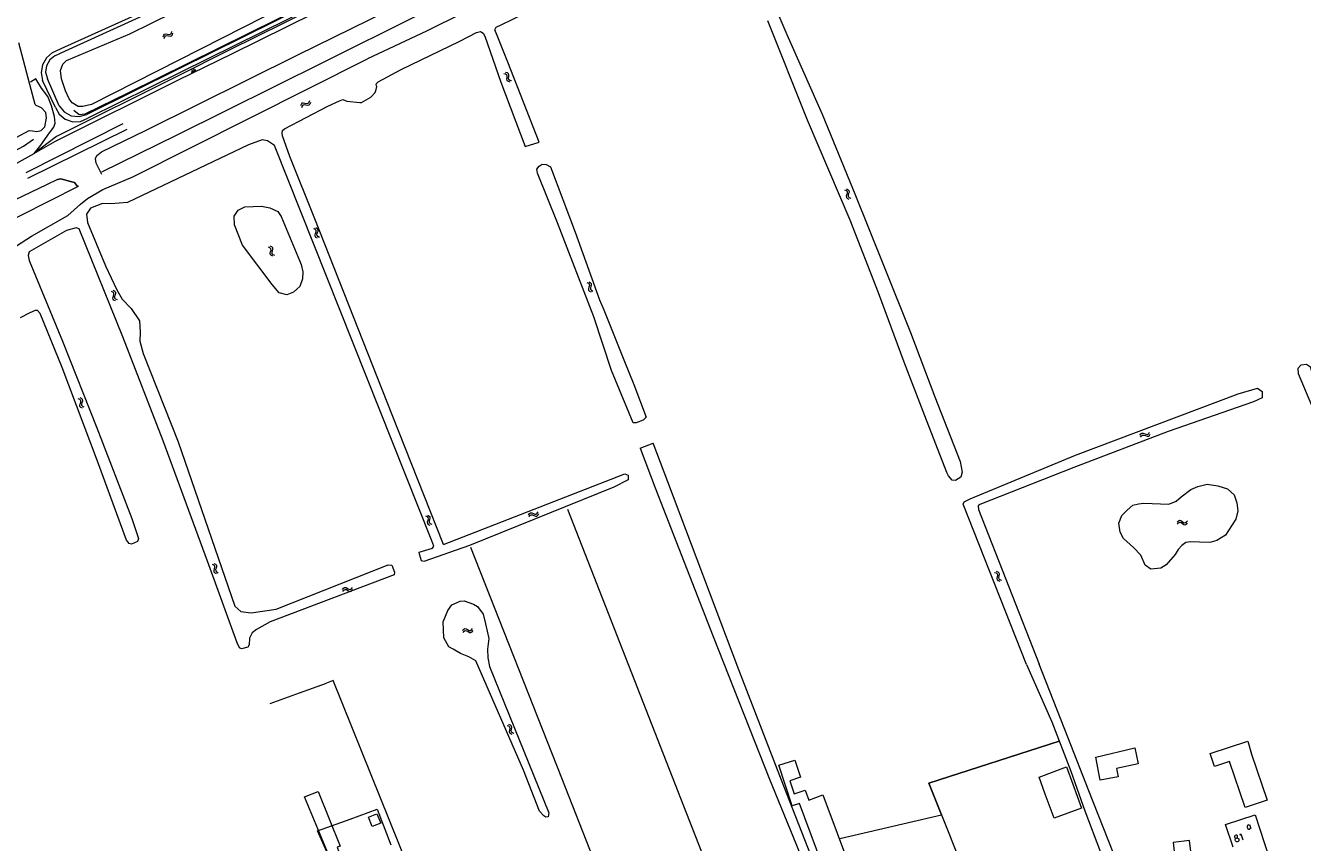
# Model space of a CAD drawing. Header units: metres. Extents: x 189705 to 199106, y 581686 to 588448.
# Tile 158 of 256: x 194347 to 194660, y 582733 to 582933. Entities that reach past the tile are written whole.
import ezdxf

# ---------------------------------------------------------------- set-up
doc = ezdxf.new("R2010")
doc.units = ezdxf.units.M
doc.layers.add('B-WA-OG-GBKN-G', color=7, linetype='Continuous', lineweight=18)
doc.styles.add('Style-STANDARD', font='STANDARD.shx')

msp = doc.modelspace()

# ---------------------------------------------------------------- linework, layer by layer
at = {"layer": 'B-WA-OG-GBKN-G'}
for p, q in [((194383.018, 582931.352), (194383.147, 582931.74)), ((194381.008, 582930.446), (194381.135, 582930.833)), ((194381.135, 582930.833), (194381.343, 582931.086)), ((194381.264, 582930.02), (194381.394, 582930.406)), ((194381.343, 582931.086), (194381.674, 582931.157)), ((194381.394, 582930.406), (194381.604, 582930.658)), ((194381.604, 582930.658), (194381.923, 582930.728)), ((194381.674, 582931.157), (194382.076, 582931.092)), ((194381.923, 582930.728), (194382.333, 582930.667)), ((194382.076, 582931.092), (194382.479, 582931.028)), ((194382.333, 582930.667), (194382.736, 582930.6)), ((194382.479, 582931.028), (194382.801, 582931.095)), ((194382.736, 582930.6), (194383.058, 582930.667)), ((194382.801, 582931.095), (194383.018, 582931.352)), ((194383.058, 582930.667), (194383.273, 582930.926)), ((194383.273, 582930.926), (194383.402, 582931.314)), ((194388.396, 582921.634), (194387.941, 582922.536)), ((194388.846, 582921.862), (194388.392, 582922.763)), ((194389.072, 582921.975), (194388.844, 582922.426)), ((194388.17, 582921.521), (194387.943, 582921.971)), ((194388.621, 582921.748), (194388.394, 582922.199)), ((194464.377, 582921.488), (194464.771, 582921.384)), ((194464.771, 582921.384), (194465.037, 582921.192)), ((194464.784, 582921.772), (194465.179, 582921.671)), ((194465.037, 582921.192), (194465.128, 582920.879)), ((194465.096, 582920.465), (194465.056, 582920.059)), ((194465.056, 582920.059), (194465.145, 582919.742)), ((194465.128, 582920.879), (194465.096, 582920.465)), ((194465.145, 582919.742), (194465.418, 582919.545)), ((194465.179, 582921.671), (194465.446, 582921.481)), ((194465.418, 582919.545), (194465.814, 582919.442)), ((194465.446, 582921.481), (194465.54, 582921.156)), ((194465.502, 582920.751), (194465.465, 582920.344)), ((194465.465, 582920.344), (194465.554, 582920.027)), ((194465.54, 582921.156), (194465.502, 582920.751)), ((194465.554, 582920.027), (194465.826, 582919.829)), ((194465.826, 582919.829), (194466.222, 582919.726)), ((194414.759, 582913.897), (194414.62, 582913.512)), ((194414.981, 582914.15), (194414.759, 582913.897)), ((194415.003, 582913.464), (194414.864, 582913.08)), ((194415.305, 582914.209), (194414.981, 582914.15)), ((194415.227, 582913.716), (194415.003, 582913.464)), ((194415.55, 582913.775), (194415.227, 582913.716)), ((194415.706, 582914.132), (194415.305, 582914.209)), ((194415.952, 582913.7), (194415.55, 582913.775)), ((194416.114, 582914.06), (194415.706, 582914.132)), ((194416.352, 582913.624), (194415.952, 582913.7)), ((194416.435, 582914.122), (194416.114, 582914.06)), ((194416.684, 582913.688), (194416.352, 582913.624)), ((194416.651, 582914.368), (194416.435, 582914.122)), ((194416.791, 582914.751), (194416.651, 582914.368)), ((194416.898, 582913.935), (194416.684, 582913.688)), ((194417.036, 582914.319), (194416.898, 582913.935)), ((194547.794, 582892.971), (194548.162, 582892.797)), ((194548.162, 582892.797), (194548.388, 582892.559)), ((194548.313, 582891.834), (194548.199, 582891.442)), ((194548.199, 582891.442), (194548.229, 582891.114)), ((194548.229, 582891.114), (194548.461, 582890.87)), ((194548.247, 582893.176), (194548.616, 582893.004)), ((194548.421, 582892.234), (194548.313, 582891.834)), ((194548.388, 582892.559), (194548.421, 582892.234)), ((194548.616, 582893.004), (194548.843, 582892.769)), ((194548.765, 582892.04), (194548.654, 582891.647)), ((194548.654, 582891.647), (194548.683, 582891.319)), ((194548.683, 582891.319), (194548.914, 582891.074)), ((194548.876, 582892.431), (194548.765, 582892.04)), ((194548.843, 582892.769), (194548.876, 582892.431)), ((194548.914, 582891.074), (194549.284, 582890.901)), ((194548.461, 582890.87), (194548.831, 582890.697)), ((194418.238, 582883.273), (194417.88, 582883.471)), ((194418.184, 582881.917), (194418.322, 582882.299)), ((194418.194, 582881.578), (194418.184, 582881.917)), ((194418.452, 582883.013), (194418.238, 582883.273)), ((194418.322, 582882.299), (194418.459, 582882.684)), ((194418.703, 582883.447), (194418.346, 582883.644)), ((194418.459, 582882.684), (194418.452, 582883.013)), ((194418.652, 582882.082), (194418.786, 582882.475)), ((194418.662, 582881.757), (194418.652, 582882.082)), ((194418.871, 582881.504), (194418.662, 582881.757)), ((194418.919, 582883.187), (194418.703, 582883.447)), ((194418.786, 582882.475), (194418.926, 582882.858)), ((194418.926, 582882.858), (194418.919, 582883.187)), ((194407.123, 582878.757), (194406.745, 582878.914)), ((194407.364, 582878.523), (194407.123, 582878.757)), ((194407.566, 582878.981), (194407.189, 582879.138)), ((194407.809, 582878.747), (194407.566, 582878.981)), ((194407.852, 582878.421), (194407.809, 582878.747)), ((194418.405, 582881.328), (194418.194, 582881.578)), ((194418.762, 582881.132), (194418.405, 582881.328)), ((194419.227, 582881.305), (194418.871, 582881.504)), ((194407.219, 582877.403), (194407.313, 582877.799)), ((194407.266, 582877.068), (194407.219, 582877.403)), ((194407.503, 582876.842), (194407.266, 582877.068)), ((194407.313, 582877.799), (194407.407, 582878.196)), ((194407.407, 582878.196), (194407.364, 582878.523)), ((194407.88, 582876.687), (194407.503, 582876.842)), ((194407.666, 582877.62), (194407.756, 582878.024)), ((194407.712, 582877.297), (194407.666, 582877.62)), ((194407.948, 582877.069), (194407.712, 582877.297)), ((194407.756, 582878.024), (194407.852, 582878.421)), ((194408.323, 582876.911), (194407.948, 582877.069)), ((194484.705, 582870.251), (194485.073, 582870.077)), ((194485.073, 582870.077), (194485.299, 582869.839)), ((194485.158, 582870.456), (194485.527, 582870.284)), ((194485.332, 582869.514), (194485.224, 582869.114)), ((194485.299, 582869.839), (194485.332, 582869.514)), ((194485.527, 582870.284), (194485.754, 582870.049)), ((194485.676, 582869.32), (194485.565, 582868.927)), ((194485.787, 582869.711), (194485.676, 582869.32)), ((194485.754, 582870.049), (194485.787, 582869.711)), ((194368.707, 582867.906), (194368.341, 582868.087)), ((194368.933, 582867.656), (194368.707, 582867.906)), ((194368.717, 582866.548), (194368.836, 582866.937)), ((194368.743, 582866.21), (194368.717, 582866.548)), ((194368.965, 582865.97), (194368.743, 582866.21)), ((194369.164, 582868.101), (194368.798, 582868.282)), ((194368.836, 582866.937), (194368.955, 582867.328)), ((194368.955, 582867.328), (194368.933, 582867.656)), ((194369.392, 582867.852), (194369.164, 582868.101)), ((194369.176, 582866.736), (194369.293, 582867.134)), ((194369.202, 582866.41), (194369.176, 582866.736)), ((194369.423, 582866.168), (194369.202, 582866.41)), ((194369.293, 582867.134), (194369.414, 582867.523)), ((194369.414, 582867.523), (194369.392, 582867.852)), ((194369.788, 582865.986), (194369.423, 582866.168)), ((194485.224, 582869.114), (194485.11, 582868.722)), ((194485.11, 582868.722), (194485.14, 582868.394)), ((194485.14, 582868.394), (194485.372, 582868.15)), ((194485.372, 582868.15), (194485.742, 582867.977)), ((194485.565, 582868.927), (194485.594, 582868.599)), ((194485.594, 582868.599), (194485.825, 582868.354)), ((194485.825, 582868.354), (194486.195, 582868.181)), ((194369.331, 582865.791), (194368.965, 582865.97)), ((194360.6, 582841.629), (194360.232, 582841.808)), ((194360.827, 582841.381), (194360.6, 582841.629)), ((194361.055, 582841.827), (194360.687, 582842.006)), ((194360.735, 582840.662), (194360.851, 582841.053)), ((194360.851, 582841.053), (194360.827, 582841.381)), ((194361.284, 582841.58), (194361.055, 582841.827)), ((194361.19, 582840.861), (194361.309, 582841.252)), ((194361.309, 582841.252), (194361.284, 582841.58)), ((194360.618, 582840.272), (194360.735, 582840.662)), ((194360.646, 582839.934), (194360.618, 582840.272)), ((194360.87, 582839.696), (194360.646, 582839.934)), ((194361.237, 582839.519), (194360.87, 582839.696)), ((194361.076, 582840.462), (194361.19, 582840.861)), ((194361.104, 582840.138), (194361.076, 582840.462)), ((194361.327, 582839.896), (194361.104, 582840.138)), ((194361.692, 582839.717), (194361.327, 582839.896)), ((194620.076, 582832.843), (194620.285, 582833.193)), ((194620.233, 582832.372), (194620.444, 582832.72)), ((194620.285, 582833.193), (194620.543, 582833.394)), ((194620.444, 582832.72), (194620.704, 582832.92)), ((194620.543, 582833.394), (194620.882, 582833.392)), ((194620.704, 582832.92), (194621.03, 582832.918)), ((194620.882, 582833.392), (194621.259, 582833.24)), ((194621.03, 582832.918), (194621.418, 582832.769)), ((194621.259, 582833.24), (194621.639, 582833.089)), ((194621.418, 582832.769), (194621.796, 582832.616)), ((194621.639, 582833.089), (194621.968, 582833.084)), ((194621.796, 582832.616), (194622.125, 582832.611)), ((194621.968, 582833.084), (194622.236, 582833.288)), ((194622.125, 582832.611), (194622.392, 582832.817)), ((194622.236, 582833.288), (194622.446, 582833.639)), ((194622.392, 582832.817), (194622.603, 582833.167)), ((194445.223, 582813.123), (194445.592, 582812.951)), ((194445.592, 582812.951), (194445.819, 582812.714)), ((194445.675, 582813.33), (194446.045, 582813.16)), ((194446.045, 582813.16), (194446.273, 582812.926)), ((194446.273, 582812.926), (194446.308, 582812.589)), ((194470.418, 582813.33), (194470.63, 582813.678)), ((194470.569, 582812.857), (194470.784, 582813.203)), ((194470.63, 582813.678), (194470.89, 582813.877)), ((194470.784, 582813.203), (194471.046, 582813.401)), ((194470.89, 582813.877), (194471.229, 582813.871)), ((194471.046, 582813.401), (194471.372, 582813.396)), ((194471.229, 582813.871), (194471.605, 582813.715)), ((194471.372, 582813.396), (194471.758, 582813.243)), ((194471.605, 582813.715), (194471.983, 582813.561)), ((194471.758, 582813.243), (194472.135, 582813.086)), ((194471.983, 582813.561), (194472.312, 582813.552)), ((194472.135, 582813.086), (194472.464, 582813.077)), ((194472.312, 582813.552), (194472.581, 582813.753)), ((194472.464, 582813.077), (194472.733, 582813.28)), ((194472.581, 582813.753), (194472.796, 582814.101)), ((194472.733, 582813.28), (194472.947, 582813.628)), ((194445.747, 582811.989), (194445.636, 582811.596)), ((194445.636, 582811.596), (194445.666, 582811.269)), ((194445.666, 582811.269), (194445.9, 582811.026)), ((194445.853, 582812.39), (194445.747, 582811.989)), ((194445.819, 582812.714), (194445.853, 582812.39)), ((194445.9, 582811.026), (194446.271, 582810.854)), ((194446.198, 582812.197), (194446.089, 582811.804)), ((194446.089, 582811.804), (194446.12, 582811.476)), ((194446.12, 582811.476), (194446.352, 582811.232)), ((194446.308, 582812.589), (194446.198, 582812.197)), ((194446.352, 582811.232), (194446.723, 582811.061)), ((194629.187, 582811.611), (194629.466, 582811.908)), ((194629.239, 582811.117), (194629.52, 582811.412)), ((194629.466, 582811.908), (194629.761, 582812.049)), ((194629.52, 582811.412), (194629.817, 582811.551)), ((194629.761, 582812.049), (194630.092, 582811.974)), ((194629.817, 582811.551), (194630.135, 582811.48)), ((194630.092, 582811.974), (194630.428, 582811.745)), ((194630.135, 582811.48), (194630.481, 582811.251)), ((194630.428, 582811.745), (194630.766, 582811.516)), ((194630.481, 582811.251), (194630.818, 582811.02)), ((194630.766, 582811.516), (194631.086, 582811.441)), ((194630.818, 582811.02), (194631.138, 582810.945)), ((194631.086, 582811.441), (194631.392, 582811.583)), ((194631.138, 582810.945), (194631.443, 582811.089)), ((194631.392, 582811.583), (194631.673, 582811.88)), ((194631.443, 582811.089), (194631.724, 582811.386)), ((194392.978, 582801.281), (194393.346, 582801.105)), ((194393.346, 582801.105), (194393.571, 582800.866)), ((194393.432, 582801.483), (194393.801, 582801.311)), ((194393.602, 582800.542), (194393.493, 582800.141)), ((194393.571, 582800.866), (194393.602, 582800.542)), ((194393.801, 582801.311), (194394.027, 582801.074)), ((194394.059, 582800.737), (194393.946, 582800.346)), ((194394.027, 582801.074), (194394.059, 582800.737)), ((194393.493, 582800.141), (194393.378, 582799.75)), ((194393.378, 582799.75), (194393.406, 582799.422)), ((194393.406, 582799.422), (194393.638, 582799.177)), ((194393.638, 582799.177), (194394.008, 582799.002)), ((194393.946, 582800.346), (194393.833, 582799.953)), ((194393.833, 582799.953), (194393.861, 582799.626)), ((194393.861, 582799.626), (194394.091, 582799.38)), ((194394.091, 582799.38), (194394.461, 582799.205)), ((194584.486, 582799.286), (194584.87, 582799.151)), ((194584.87, 582799.151), (194585.12, 582798.938)), ((194584.915, 582799.536), (194585.3, 582799.405)), ((194585.121, 582798.209), (194585.049, 582797.807)), ((194585.049, 582797.807), (194585.112, 582797.484)), ((194585.112, 582797.484), (194585.369, 582797.266)), ((194585.12, 582798.938), (194585.186, 582798.619)), ((194585.186, 582798.619), (194585.121, 582798.209)), ((194585.3, 582799.405), (194585.551, 582799.194)), ((194585.549, 582798.461), (194585.48, 582798.059)), ((194585.48, 582798.059), (194585.543, 582797.736)), ((194585.543, 582797.736), (194585.798, 582797.516)), ((194585.618, 582798.862), (194585.549, 582798.461)), ((194585.551, 582799.194), (194585.618, 582798.862)), ((194585.798, 582797.516), (194586.184, 582797.383)), ((194424.891, 582795.118), (194425.143, 582795.438)), ((194424.986, 582794.63), (194425.24, 582794.949)), ((194425.143, 582795.438), (194425.424, 582795.605)), ((194425.24, 582794.949), (194425.523, 582795.114)), ((194425.424, 582795.605), (194425.76, 582795.559)), ((194425.523, 582795.114), (194425.847, 582795.07)), ((194425.76, 582795.559), (194426.115, 582795.36)), ((194425.847, 582795.07), (194426.212, 582794.873)), ((194426.115, 582795.36), (194426.472, 582795.162)), ((194426.212, 582794.873), (194426.567, 582794.673)), ((194426.472, 582795.162), (194426.798, 582795.115)), ((194426.567, 582794.673), (194426.893, 582794.626)), ((194426.798, 582795.115), (194427.089, 582795.283)), ((194426.893, 582794.626), (194427.184, 582794.796)), ((194427.089, 582795.283), (194427.343, 582795.604)), ((194427.184, 582794.796), (194427.438, 582795.116)), ((194585.369, 582797.266), (194585.756, 582797.132)), ((194454.3, 582785.039), (194454.553, 582785.358)), ((194454.393, 582784.551), (194454.648, 582784.868)), ((194454.553, 582785.358), (194454.836, 582785.523)), ((194454.648, 582784.868), (194454.933, 582785.032)), ((194454.836, 582785.523), (194455.171, 582785.476)), ((194454.933, 582785.032), (194455.256, 582784.987)), ((194455.171, 582785.476), (194455.525, 582785.276)), ((194455.256, 582784.987), (194455.62, 582784.788)), ((194455.525, 582785.276), (194455.881, 582785.076)), ((194455.62, 582784.788), (194455.974, 582784.586)), ((194455.881, 582785.076), (194456.207, 582785.028)), ((194456.207, 582785.028), (194456.499, 582785.195)), ((194456.499, 582785.195), (194456.754, 582785.514)), ((194456.592, 582784.707), (194456.847, 582785.026)), ((194455.974, 582784.586), (194456.3, 582784.538)), ((194456.3, 582784.538), (194456.592, 582784.707)), ((194465.579, 582761.603), (194465.193, 582761.737)), ((194465.834, 582761.383), (194465.579, 582761.603)), ((194466.009, 582761.852), (194465.623, 582761.987)), ((194465.755, 582760.257), (194465.826, 582760.657)), ((194465.822, 582759.925), (194465.755, 582760.257)), ((194466.072, 582759.713), (194465.822, 582759.925)), ((194465.826, 582760.657), (194465.896, 582761.059)), ((194465.896, 582761.059), (194465.834, 582761.383)), ((194466.265, 582761.633), (194466.009, 582761.852)), ((194466.188, 582760.499), (194466.255, 582760.908)), ((194466.253, 582760.179), (194466.188, 582760.499)), ((194466.502, 582759.966), (194466.253, 582760.179)), ((194466.255, 582760.908), (194466.327, 582761.31)), ((194466.327, 582761.31), (194466.265, 582761.633)), ((194466.887, 582759.83), (194466.502, 582759.966)), ((194466.457, 582759.581), (194466.072, 582759.713))]:
    msp.add_line(p, q, dxfattribs=at)
at = {"layer": 'B-WA-OG-GBKN-G', "flags": 128}
for points in [[(194546.851, 583000), (194397.706, 582926.192), (194384.638, 582919.799), (194354.596, 582904.793), (194349.409, 582901.897)], [(194544.293, 583000), (194397.143, 582927.196), (194384.318, 582920.722), (194354.94, 582906.002), (194349.409, 582901.897)], [(194536.026, 583000), (194517.608, 582991.13), (194489.224, 582976.887), (194459.215, 582962.193), (194426.14, 582945.812), (194395.456, 582930.076), (194363.488, 582913.857), (194361.367, 582913.377), (194360.23, 582913.38), (194358.702, 582914.263), (194357.96, 582915.279), (194357.076, 582917.174), (194356.122, 582920.186), (194355.911, 582922.161), (194356.453, 582923.752), (194357.324, 582924.629), (194372.874, 582931.162), (194388.79, 582939.039), (194391.485, 582941.245), (194391.676, 582942.764), (194391.534, 582943.882), (194384.336, 582962.309), (194370.995, 582995.24), (194369.118, 583000)], [(194359.124, 582912.491), (194360.422, 582911.377), (194361.897, 582911.564), (194372.463, 582916.74), (194475.412, 582967.761), (194531.697, 582995.718), (194540.17, 583000)], [(194540.987, 583000), (194384.976, 582922.638), (194362.292, 582911.437)], [(194543.406, 583000), (194385.344, 582921.767), (194362.529, 582910.492)], [(194365.965, 582896.733), (194364.636, 582899.475), (194364.466, 582900.619), (194364.751, 582901.354), (194365.134, 582901.656), (194365.927, 582902.26), (194376.841, 582907.594), (194413.998, 582926.027), (194453.551, 582945.535), (194497.72, 582967.425), (194532.325, 582984.402), (194563.502, 583000)], [(194572.541, 583000), (194514.85, 582971.57), (194465.527, 582946.821), (194420.311, 582924.253), (194384.148, 582906.27), (194365.889, 582897.254)], [(194557.769, 582986.048), (194534.229, 582974.174), (194505.181, 582959.544), (194492.327, 582953.107), (194491.155, 582952.581), (194490.672, 582952.56), (194487.62, 582955.453), (194487.29, 582955.456), (194487.237, 582955.176), (194487.284, 582951.364), (194487.306, 582950.907), (194487.049, 582950.553), (194486.206, 582949.974), (194472.866, 582943.057), (194461.594, 582937.422), (194460.549, 582936.997), (194460.169, 582937.077), (194459.562, 582937.411), (194459.211, 582938.049), (194458.985, 582938.407), (194458.654, 582938.333), (194454.471, 582936.304), (194445.495, 582931.796), (194431.013, 582925.039)], [(194465.357, 582924.207), (194462.763, 582930.756), (194462.189, 582932.107), (194462.475, 582932.816), (194463.698, 582933.392), (194484.889, 582943.733), (194504.451, 582953.603), (194509.321, 582956.058), (194512.866, 582957.862), (194514.885, 582959.296), (194515.88, 582959.975)], [(194527.434, 582945.499), (194533.612, 582931.004), (194542.288, 582911.502), (194550.258, 582892.015), (194557.46, 582874.128), (194563.947, 582858.048), (194569.833, 582842.298), (194576.098, 582826.455), (194576.588, 582823.783), (194576.231, 582822.593), (194574.92, 582821.798), (194574.148, 582821.879), (194573.208, 582822.929), (194572.844, 582823.715), (194567.411, 582837.618), (194562.339, 582850.797), (194556.065, 582867.78)], [(194353.936, 582926.57), (194356.963, 582927.949), (194384.835, 582940.598)], [(194354.484, 582925.805), (194357.14, 582926.997), (194385.211, 582939.885)], [(194418.166, 582885.822), (194412.032, 582901.088), (194410.24, 582906.183), (194410.118, 582906.896), (194410.225, 582907.53), (194410.685, 582907.908), (194421.271, 582913.421), (194424.177, 582914.747), (194425.017, 582915.046), (194425.955, 582914.708), (194429.153, 582914.329), (194429.586, 582914.352), (194431.806, 582915.683), (194432.856, 582916.794), (194433.116, 582917.554), (194433.273, 582918.239), (194433.124, 582918.57), (194433.229, 582919.027), (194433.613, 582919.405), (194439.225, 582922.414), (194453.607, 582929.374), (194457.687, 582931.454), (194458.706, 582931.751), (194459.312, 582931.34), (194459.739, 582930.6), (194463.643, 582919.34)], [(194556.065, 582867.78), (194549.15, 582885.523), (194538.734, 582910.043), (194528.984, 582934.391)], [(194321.137, 582892.981), (194348.247, 582907.527), (194349.045, 582907.42), (194350.118, 582907.286), (194351.14, 582907.492), (194352.007, 582908.432), (194352.457, 582910.513), (194352.317, 582911.914), (194351.195, 582913.055), (194349.953, 582913.609), (194349.665, 582913.871), (194348.383, 582918.731), (194345.715, 582928.975)], [(194353.936, 582926.57), (194352.463, 582925.289), (194351.505, 582923.588), (194351.172, 582921.665), (194351.502, 582919.741)], [(194354.484, 582925.805), (194353.227, 582924.781), (194352.443, 582923.361), (194352.247, 582921.751), (194352.666, 582920.185)], [(194345.093, 582879.213), (194348.765, 582881.579), (194357.688, 582886.652), (194360.743, 582889.43), (194362.494, 582890.835), (194366.234, 582893.064), (194373.544, 582896.182), (194431.013, 582925.039)], [(194473.015, 582904.653), (194465.357, 582924.207)], [(194295.06, 582874.237), (194301.129, 582877.267), (194303.58, 582878.826), (194304.755, 582879.63), (194305.423, 582880.743), (194306.839, 582883.045), (194311.989, 582885.6), (194313.132, 582885.44), (194314.676, 582884.768), (194314.955, 582884.639), (194329.643, 582891.774), (194340.148, 582896.755), (194347.981, 582901.043), (194349.409, 582901.897), (194351.101, 582903.892), (194353.208, 582906.952), (194354.26, 582908.316), (194354.598, 582909.33), (194354.407, 582910.957), (194353.664, 582913.53), (194352.817, 582915.797), (194351.258, 582917.893), (194349.802, 582920.139), (194348.525, 582919.335)], [(194306.839, 582883.045), (194311.989, 582885.6), (194313.132, 582885.44), (194314.676, 582884.768), (194314.955, 582884.639), (194329.643, 582891.774), (194340.148, 582896.755), (194347.981, 582901.043), (194349.409, 582901.897), (194351.101, 582903.892), (194353.208, 582906.952), (194354.26, 582908.316), (194354.598, 582909.33), (194354.407, 582910.957), (194353.664, 582913.53), (194352.817, 582915.797), (194351.258, 582917.893), (194349.802, 582920.139), (194348.525, 582919.335)], [(194354.63, 582913.125), (194351.502, 582919.741)], [(194355.566, 582913.551), (194352.666, 582920.185)], [(194463.643, 582919.34), (194469.614, 582903.593)], [(194354.63, 582913.125), (194355.572, 582911.459), (194357.049, 582910.243), (194358.865, 582909.638), (194360.776, 582909.725), (194362.529, 582910.492)], [(194355.566, 582913.551), (194356.793, 582912.048), (194358.498, 582911.121), (194360.426, 582910.907), (194362.292, 582911.437)], [(194347.444, 582897.21), (194371.238, 582909.184)], [(194347.915, 582895.784), (194372.219, 582907.805)], [(194311.989, 582885.6), (194327.521, 582893.467), (194342.112, 582901.137), (194346.857, 582903.669), (194349.308, 582905.354)], [(194449.627, 582806.13), (194493.991, 582823.418), (194494.853, 582823.049), (194494.853, 582821.942), (194491.322, 582820.129), (194455.993, 582805.838), (194444.808, 582801.966), (194444.253, 582802.138), (194443.703, 582803.76), (194443.681, 582804.267), (194446.948, 582805.245), (194447.216, 582805.704), (194446.762, 582807.035), (194408.241, 582903.783), (194406.559, 582904.923), (194405.276, 582905.236), (194401.91, 582904.023), (194372.312, 582889.849), (194368.218, 582889.573), (194366.172, 582889.609), (194363.222, 582888.466), (194362.216, 582886.975), (194362.527, 582884.997), (194366.927, 582874.345), (194369.665, 582868.481), (194370.948, 582866.156), (194373.201, 582863.9), (194375.177, 582860.88), (194375.349, 582858.07), (194375.314, 582855.885), (194376.11, 582852.866), (194384.703, 582831.215), (194398.559, 582791.036), (194399.981, 582789.682), (194402.583, 582789.369), (194408.654, 582790.303), (194436.065, 582801.113), (194437.002, 582801.008), (194437.66, 582799.308), (194437.556, 582798.649), (194407.173, 582787.181), (194403.867, 582785.286), (194402.8, 582784.478), (194402.12, 582783.153), (194402.022, 582781.568), (194401.702, 582780.993), (194400.155, 582780.555), (194399.716, 582780.841), (194399.086, 582782.006), (194391.877, 582802.017)], [(194469.614, 582903.593), (194473.015, 582904.653)], [(194493.926, 582850.944), (194496.188, 582845.296), (194499.202, 582837.276), (194498.519, 582836.519), (194496.737, 582835.883), (194496.057, 582835.884), (194490.752, 582848.753), (194486.403, 582861.855), (194477.514, 582884.905), (194472.587, 582897.066), (194472.485, 582898.061), (194473.01, 582898.767), (194473.771, 582899.223), (194474.753, 582899.155), (194475.772, 582898.602), (194481.854, 582882.629), (194487.78, 582866.047), (194488.823, 582863.541), (194493.926, 582850.944)], [(194360.18, 582893.818), (194359.818, 582894.147), (194359.265, 582894.761), (194358.327, 582894.997), (194355.942, 582895.649), (194355.154, 582895.477), (194352.451, 582894.176), (194327.285, 582882.211), (194259.605, 582849.058), (194218.678, 582829.28), (194185.859, 582813.229), (194158.978, 582799.728), (194133.576, 582786.85), (194122.84, 582781.667), (194116.207, 582777.98), (194115.007, 582777.252), (194114.444, 582776.621), (194114.102, 582775.048), (194114.297, 582774.005), (194115.171, 582772.409)], [(194355.154, 582895.477), (194355.942, 582895.649), (194358.327, 582894.997), (194359.265, 582894.761), (194359.818, 582894.147), (194360.18, 582893.818)], [(194360.18, 582893.818), (194338.799, 582883.043), (194315.643, 582871.547), (194283.663, 582855.592), (194242.654, 582834.975), (194204.884, 582816.039), (194169.415, 582799.016), (194132.743, 582780.96), (194115.171, 582772.409)], [(194411.306, 582867.262), (194409.419, 582867.76), (194407.666, 582869.779), (194400.456, 582879.447), (194398.44, 582884.379), (194398.408, 582886.53), (194399.368, 582887.953), (194400.99, 582888.779), (194405.061, 582888.943), (194407.146, 582888.578), (194409.098, 582887.683), (194409.925, 582886.458), (194414.784, 582874.707), (194415.214, 582872.886), (194415.114, 582871.199), (194414.418, 582869.312), (194413.722, 582868.618), (194412.928, 582867.89), (194411.306, 582867.262)], [(194449.627, 582806.13), (194437.088, 582837.862), (194418.166, 582885.822)], [(194391.877, 582802.017), (194381.002, 582831.516), (194371.166, 582856.993), (194360.446, 582883.445), (194359.745, 582883.695), (194357.367, 582883.039), (194348.239, 582877.813), (194347.944, 582876.885), (194348.193, 582875.64), (194356.38, 582855.891), (194364.747, 582834.648), (194373.341, 582812.499), (194374.988, 582807.538), (194374.726, 582806.876), (194373.264, 582806.215), (194372.664, 582806.385), (194372.064, 582807.17), (194364.955, 582826.508), (194356.302, 582849.456), (194350.909, 582862.643), (194350.264, 582863.399), (194349.656, 582863.417), (194348.384, 582862.81), (194346.006, 582861.613)], [(194678.509, 582805.088), (194664.457, 582841.181), (194661.797, 582849.528), (194660.87, 582850.205), (194659.426, 582849.987), (194658.749, 582849.188), (194658.776, 582848.001), (194662.048, 582840.261), (194675.862, 582804.446)], [(194592.319, 582776.692), (194576.796, 582816.024), (194577.039, 582816.525), (194578.546, 582817.28), (194604.28, 582827.944), (194644.131, 582842.975), (194648.863, 582844.38), (194649.954, 582843.544), (194649.992, 582842.011), (194647.843, 582841.013), (194626.935, 582833.787), (194603.92, 582824.994), (194580.896, 582815.868), (194580.504, 582815.55), (194580.536, 582814.664), (194595.419, 582776.772)], [(194497.74, 582829.685), (194500.919, 582830.894)], [(194497.74, 582829.685), (194501.461, 582819.989), (194515.643, 582783.55), (194529.378, 582748.662), (194535.84, 582732.887), (194539.706, 582723.329), (194540.807, 582721.085), (194541.208, 582720.422), (194541.639, 582720.241), (194542.123, 582720.416), (194542.584, 582720.894), (194542.713, 582721.249), (194542.666, 582721.758), (194540.251, 582728.179), (194532.897, 582746.935), (194521.933, 582775.423)], [(194521.933, 582775.423), (194504.495, 582821.493), (194500.919, 582830.894)], [(194640.999, 582808.397), (194638.919, 582807.096), (194637.161, 582806.625), (194634.64, 582806.667), (194632.438, 582806.771), (194631.32, 582806.616), (194630.327, 582805.822), (194629.462, 582804.9), (194628.659, 582803.658), (194626.51, 582801.145), (194625.198, 582800.288), (194622.739, 582800.075), (194621.307, 582801.07), (194620.263, 582803.468), (194618.451, 582805.359), (194616.066, 582807.571), (194615.21, 582809.138), (194614.932, 582811.342), (194615.673, 582813.222), (194616.924, 582814.526), (194618.365, 582815.765), (194619.739, 582816.047), (194620.984, 582816.201), (194627.144, 582816.017), (194628.966, 582816.68), (194630.152, 582817.793), (194632.489, 582819.603), (194634.248, 582820.33), (194636.516, 582820.863), (194639.1, 582820.502), (194641.491, 582819.758), (194643.113, 582818.251), (194643.775, 582816.302), (194643.991, 582814.354), (194643.504, 582812.345), (194642.508, 582810.657), (194640.999, 582808.397)], [(194479.966, 582814.731), (194499.103, 582765.682), (194515.504, 582723.754), (194517.849, 582717.747)], [(194456.22, 582805.486), (194478.469, 582748.926), (194493.993, 582709.48)], [(194449.686, 582783.232), (194449.547, 582787.133), (194450.699, 582789.967), (194451.626, 582791.341), (194453.675, 582792.21), (194454.713, 582792.35), (194456.93, 582791.479), (194457.968, 582790.889), (194459.286, 582789.064), (194459.874, 582786.679), (194460.686, 582783.115), (194460.376, 582780.505), (194460.431, 582778.372), (194460.907, 582776.267), (194475.398, 582740.369), (194475.201, 582739.443), (194474.668, 582739.359), (194474.135, 582739.668), (194473.097, 582740.819), (194469.201, 582750.839), (194457.524, 582777.63), (194455.793, 582778.616), (194453.79, 582779.398), (194451.991, 582780.451), (194450.947, 582781.015), (194449.686, 582783.232)], [(194592.319, 582776.692), (194598.514, 582762.697), (194603.174, 582750.567), (194606.582, 582740.861), (194610.444, 582730.72), (194614.001, 582720.758), (194616.389, 582714.083), (194617.268, 582712.553), (194618.028, 582712.318), (194621.565, 582713.055), (194625.713, 582713.965), (194626.836, 582714.643), (194627.376, 582715.427), (194627.635, 582716.111), (194627.49, 582717.078), (194626.782, 582717.515), (194626.226, 582717.925), (194623.147, 582717.262), (194620.249, 582716.978), (194619.333, 582716.883), (194618.953, 582717.114), (194618.526, 582717.727), (194615.935, 582724.505), (194607.559, 582745.758)], [(194607.559, 582745.758), (194602.399, 582758.933), (194595.419, 582776.772)], [(194422.607, 582772.778), (194420.992, 582772.187)], [(194445.639, 582715.644), (194422.607, 582772.778)], [(194407.182, 582767.137), (194414.388, 582769.772)], [(194414.388, 582769.772), (194420.992, 582772.187)], [(194546.647, 582734.13), (194571.504, 582739.887), (194568.37, 582747.694), (194600.309, 582757.983)], [(194600.309, 582757.983), (194568.37, 582747.694), (194571.504, 582739.887)], [(194642.027, 582752.963), (194638.326, 582751.746), (194637.27, 582754.963), (194646.437, 582757.973), (194647.368, 582754.771)], [(194609.265, 582754.017), (194618.798, 582756.271), (194619.646, 582752.417), (194614.293, 582751.241), (194614.717, 582749.249), (194610.342, 582748.432), (194609.265, 582754.017)], [(194647.368, 582754.771), (194651.174, 582743.527), (194645.833, 582741.72), (194642.027, 582752.963)], [(194536.76, 582742.67), (194534.991, 582742.082), (194531.727, 582752.03), (194535.607, 582753.262), (194536.95, 582749.137), (194534.394, 582748.222), (194535.42, 582745.031), (194538.144, 582745.983), (194539, 582743.507)], [(194596.91, 582744.96), (194595.404, 582749.111), (194602.089, 582751.693), (194603.64, 582747.41)], [(194603.64, 582747.41), (194605.77, 582741.53), (194599.04, 582739.09), (194596.91, 582744.96)], [(194419.69, 582734.49), (194415.604, 582744.274), (194418.901, 582745.608), (194424.303, 582732.256), (194423.564, 582731.957)], [(194539, 582743.507), (194542.49, 582744.81), (194549.51, 582726.02), (194543.79, 582723.86), (194536.76, 582742.67)], [(194426.929, 582717.159), (194422.037, 582728.629), (194418.764, 582735.971), (194426.738, 582738.835), (194433.388, 582741.302), (194436.72, 582732.55)], [(194431.272, 582739.329), (194433.328, 582740.15), (194434.242, 582737.86), (194432.186, 582737.04), (194431.272, 582739.329)], [(194546.647, 582734.13), (194571.504, 582739.887)], [(194571.504, 582739.887), (194576.176, 582728.249), (194585.249, 582704.907)], [(194642.844, 582731.944), (194641.01, 582737.53), (194648.241, 582739.888), (194651.68, 582729.34), (194644.47, 582726.99), (194644.189, 582727.845)], [(194423.564, 582731.957), (194424.04, 582730.83), (194421.64, 582729.82), (194419.69, 582734.49)], [(194683.45, 582722.47), (194654.29, 582717.48), (194635.89, 582714.31), (194634.38, 582715.63), (194632.18, 582733.59), (194628.19, 582733.12), (194628.54, 582730.19), (194622.47, 582729.23), (194622.86, 582727.14), (194628.81, 582728.1), (194630.41, 582715.1), (194629.78, 582713.13), (194621.45, 582711.29)]]:
    msp.add_lwpolyline(points, dxfattribs=at)

# ---------------------------------------------------------------- texts
at = {"layer": 'B-WA-OG-GBKN-G', "style": 'Style-STANDARD'}
for s, rotation, p in [('81', 18.05455, (194643.388, 582733.149)), ('a', 19.50357, (194646.332, 582736.203))]:
    msp.add_text(s, height=1.6, rotation=rotation, dxfattribs=at).set_placement(p)

doc.saveas('drawing.dxf')
